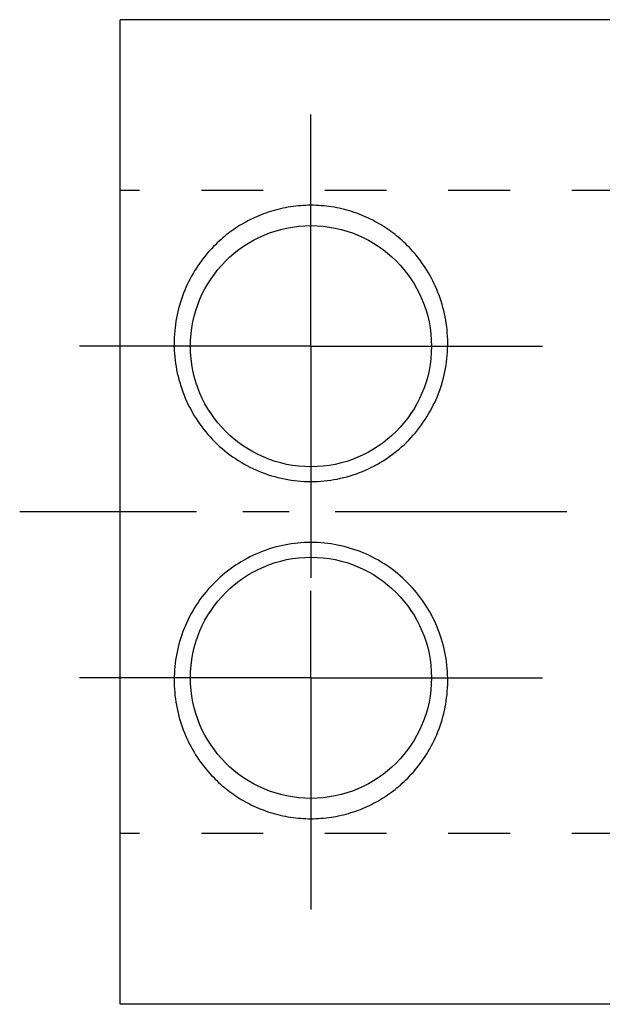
# Model space of a CAD drawing. Header units: millimetres. Extents: x 245 to 346, y 226 to 275.
# Tile 1 of 5: x 245 to 274, y 226 to 275. Entities that reach past the tile are written whole.
import ezdxf

# ---------------------------------------------------------------- set-up
doc = ezdxf.new("R2010")
doc.units = ezdxf.units.MM
doc.header["$LTSCALE"] = 30.734
doc.linetypes.add('CENTER', pattern=[0.6, 0.375, -0.075, 0.075, -0.075])
doc.linetypes.add('HIDDEN', pattern=[0.2, 0.1, -0.1])
doc.layers.get('0').update_dxf_attribs({"linetype": 'CONTINUOUS'})
doc.layers.add('DEFAULT_1', color=7, linetype='CENTER')
doc.layers.add('DEFAULT_2', color=8, linetype='HIDDEN')

msp = doc.modelspace()

# ---------------------------------------------------------------- linework, layer by layer
at = {"color": 7, "linetype": 'CONTINUOUS'}
for p, q in [((250.335, 226.167), (250.335, 275.167)), ((332.235, 275.167), (250.335, 275.167)), ((332.235, 226.167), (250.335, 226.167))]:
    msp.add_line(p, q, dxfattribs=at)
for centre in [(259.835, 258.917), (259.835, 242.417)]:
    msp.add_circle(centre, 6, dxfattribs=at)
for points, start_tangent, end_tangent in [([(259.835, 265.93), (258.825, 265.854), (257.826, 265.623), (256.902, 265.257), (256.087, 264.792), (255.358, 264.231), (254.643, 263.498), (253.969, 262.539), (253.439, 261.407), (253.116, 260.164), (253.028, 258.871), (253.182, 257.58), (253.578, 256.337), (254.206, 255.182), (255.049, 254.162), (256.074, 253.322), (257.245, 252.697), (258.516, 252.311), (259.835, 252.181)], (-21.466184, 0), (21.466184, 0)), ([(259.835, 252.181), (261.144, 252.309), (262.403, 252.687), (263.566, 253.302), (264.587, 254.128), (265.43, 255.131), (266.065, 256.272), (266.47, 257.498), (266.64, 258.776), (266.571, 260.06), (266.268, 261.303), (265.755, 262.447), (265.085, 263.429), (264.362, 264.187), (263.626, 264.763), (262.807, 265.239), (261.874, 265.614), (260.861, 265.852), (259.835, 265.93)], (21.466367, 0), (-21.466367, 0)), ([(259.835, 249.153), (258.519, 249.024), (257.252, 248.64), (256.084, 248.018), (255.06, 247.183), (254.217, 246.169), (253.586, 245.017), (253.188, 243.778), (253.028, 242.492), (253.11, 241.209), (253.423, 239.974), (253.942, 238.841), (254.614, 237.871), (255.335, 237.124), (256.069, 236.555), (256.884, 236.085), (257.812, 235.715), (258.817, 235.481), (259.835, 235.404)], (-21.466271, 0), (21.466271, 0)), ([(259.835, 235.404), (260.838, 235.479), (261.829, 235.706), (262.748, 236.067), (263.559, 236.526), (264.286, 237.08), (264.999, 237.803), (265.675, 238.749), (266.211, 239.871), (266.544, 241.105), (266.644, 242.396), (266.501, 243.694), (266.113, 244.95), (265.488, 246.117), (264.646, 247.148), (263.618, 247.997), (262.441, 248.631), (261.163, 249.021), (259.835, 249.153)], (21.466078, 0), (-21.466078, 0))]:
    msp.add_spline(points, degree=3, dxfattribs=dict(at, start_tangent=start_tangent, end_tangent=end_tangent))
at = {"layer": 'DEFAULT_1', "color": 2, "linetype": 'CENTER'}
for p, q in [((259.835, 258.917), (259.835, 271.096)), ((259.835, 258.917), (247.656, 258.917)), ((259.835, 258.917), (259.835, 246.738)), ((259.835, 258.917), (272.014, 258.917)), ((346.335, 250.667), (245.335, 250.667)), ((259.835, 242.417), (259.835, 246.738)), ((259.835, 242.417), (247.656, 242.417)), ((259.835, 242.417), (259.835, 230.238)), ((259.835, 242.417), (272.014, 242.417))]:
    msp.add_line(p, q, dxfattribs=at)
at = {"layer": 'DEFAULT_2', "color": 8, "linetype": 'HIDDEN'}
for p, q in [((294.335, 266.667), (250.335, 266.667)), ((294.335, 234.667), (250.335, 234.667))]:
    msp.add_line(p, q, dxfattribs=at)

doc.saveas('drawing.dxf')
